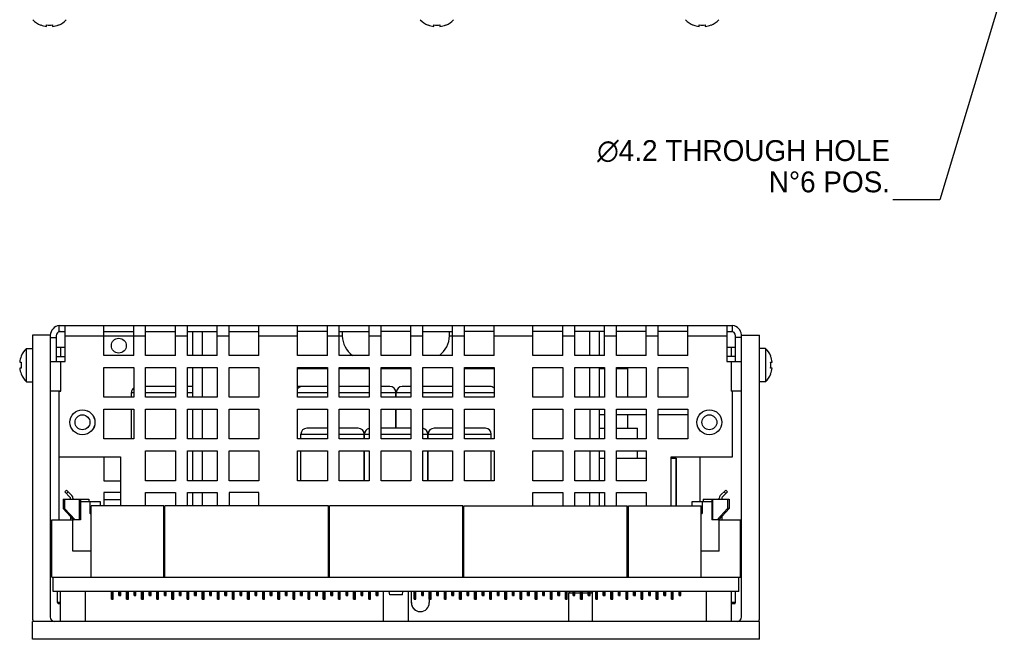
# Model space of a CAD drawing. Header units: millimetres. Extents: x 5 to 490, y 60 to 317.
# Tile 2 of 7: x 310 to 476, y 60 to 164. Entities that reach past the tile are written whole.
import ezdxf

# ---------------------------------------------------------------- set-up
doc = ezdxf.new("R2010")
doc.units = ezdxf.units.MM
doc.styles.get("Standard").update_dxf_attribs({"font": 'arial.ttf', "height": 3})
doc.dimstyles.new('ISO-25', dxfattribs={"dimtxt": 3, "dimasz": 3, "dimexe": 1, "dimexo": 1, "dimgap": 0.5, "dimtad": 1, "dimtoh": 1, "dimtxsty": 'Standard', "dimcen": 3, "dimclrd": 2, "dimclre": 2, "dimclrt": 2, "dimadec": 0, "dimazin": 0, "dimtfac": 1, "dimtmove": 0, "dimatfit": 3, "dimfxl": 0, "dimarcsym": 0})

msp = doc.modelspace()

# ---------------------------------------------------------------- linework, layer by layer
at = {"color": 7, "linetype": 'Continuous'}
for p, q in [((313.804, 163.558), (313.804, 163.522)), ((314.804, 163.285), (314.804, 163.558)), ((315.804, 163.558), (315.804, 163.285)), ((316.804, 163.558), (316.804, 163.522)), ((378.804, 163.558), (378.804, 163.522)), ((379.804, 163.285), (379.804, 163.558)), ((380.804, 163.558), (380.804, 163.285)), ((381.804, 163.558), (381.804, 163.522)), ((423.304, 163.558), (423.304, 163.522)), ((424.304, 163.285), (424.304, 163.558)), ((425.304, 163.558), (425.304, 163.285)), ((426.304, 163.558), (426.304, 163.522)), ((316.918, 112.151), (316.918, 113.151)), ((316.918, 113.151), (429.918, 113.151)), ((317.918, 107.098), (317.918, 113.151)), ((324.418, 108.098), (324.418, 113.151)), ((329.418, 108.098), (329.418, 113.151)), ((331.418, 108.098), (331.418, 113.151)), ((336.418, 108.098), (336.418, 113.151)), ((338.418, 108.098), (338.418, 113.151)), ((343.418, 108.098), (343.418, 113.151)), ((345.418, 108.098), (345.418, 113.151)), ((350.418, 108.098), (350.418, 113.151)), ((356.918, 108.098), (356.918, 113.151)), ((361.918, 108.098), (361.918, 113.151)), ((363.918, 108.098), (363.918, 113.151)), ((368.918, 108.098), (368.918, 113.151)), ((370.918, 108.098), (370.918, 113.151)), ((375.918, 108.098), (375.918, 113.151)), ((377.918, 108.098), (377.918, 113.151)), ((382.918, 108.098), (382.918, 113.151)), ((384.918, 108.098), (384.918, 113.151)), ((389.918, 108.098), (389.918, 113.151)), ((396.418, 108.098), (396.418, 113.151)), ((401.418, 108.098), (401.418, 113.151)), ((403.418, 108.098), (403.418, 113.151)), ((408.418, 108.098), (408.418, 113.151)), ((410.418, 108.098), (410.418, 113.151)), ((415.418, 108.098), (415.418, 113.151)), ((417.418, 108.098), (417.418, 113.151)), ((422.418, 108.098), (422.418, 113.151)), ((428.918, 113.151), (428.918, 107.098)), ((429.918, 112.151), (429.918, 113.151)), ((312.418, 111.498), (312.418, 64.248)), ((315.418, 111.498), (312.418, 111.498)), ((315.418, 111.498), (315.418, 64.248)), ((315.418, 111.098), (316.418, 111.098)), ((316.418, 111.401), (316.418, 107.098)), ((316.918, 112.151), (317.918, 112.151)), ((324.418, 112.151), (329.418, 112.151)), ((331.418, 112.151), (336.418, 112.151)), ((338.418, 112.151), (343.418, 112.151)), ((339.335, 108.098), (339.335, 112.151)), ((340.935, 108.098), (340.935, 112.151)), ((345.418, 112.151), (350.418, 112.151)), ((361.918, 112.151), (356.918, 112.151)), ((363.918, 112.151), (368.918, 112.151)), ((364.418, 112.151), (364.418, 111.468)), ((375.918, 112.151), (370.918, 112.151)), ((377.918, 112.151), (382.918, 112.151)), ((382.418, 111.468), (382.418, 112.151)), ((389.918, 112.151), (384.918, 112.151)), ((401.418, 112.151), (396.418, 112.151)), ((408.418, 112.151), (403.418, 112.151)), ((405.959, 108.098), (405.959, 112.151)), ((407.559, 108.098), (407.559, 112.151)), ((415.418, 112.151), (410.418, 112.151)), ((422.418, 112.151), (417.418, 112.151)), ((428.918, 112.151), (429.918, 112.151)), ((430.418, 107.098), (430.418, 111.401)), ((431.418, 111.098), (430.418, 111.098)), ((431.418, 111.498), (434.418, 111.498)), ((431.418, 64.248), (431.418, 111.498)), ((434.418, 64.248), (434.418, 111.498)), ((311.418, 103.698), (311.418, 109.298)), ((311.418, 109.298), (312.418, 109.298)), ((316.418, 109.498), (317.918, 109.498)), ((428.918, 109.498), (430.418, 109.498)), ((435.418, 109.298), (434.418, 109.298)), ((435.418, 109.298), (435.418, 103.698)), ((310.556, 107.998), (310.521, 107.998)), ((316.418, 107.948), (317.918, 107.948)), ((329.418, 108.098), (324.418, 108.098)), ((336.418, 108.098), (331.418, 108.098)), ((343.418, 108.098), (338.418, 108.098)), ((350.418, 108.098), (345.418, 108.098)), ((361.918, 108.098), (356.918, 108.098)), ((368.918, 108.098), (363.918, 108.098)), ((375.918, 108.098), (370.918, 108.098)), ((382.918, 108.098), (377.918, 108.098)), ((389.918, 108.098), (384.918, 108.098)), ((401.418, 108.098), (396.418, 108.098)), ((408.418, 108.098), (403.418, 108.098)), ((415.418, 108.098), (410.418, 108.098)), ((422.418, 108.098), (417.418, 108.098)), ((430.418, 107.948), (428.918, 107.948)), ((436.28, 107.998), (436.315, 107.998)), ((310.283, 106.998), (310.556, 106.998)), ((310.556, 105.998), (310.283, 105.998)), ((315.418, 107.098), (317.918, 107.098)), ((324.418, 101.098), (324.418, 106.098)), ((324.418, 106.098), (329.418, 106.098)), ((329.418, 106.098), (329.418, 101.098)), ((331.418, 101.098), (331.418, 106.098)), ((331.418, 106.098), (336.418, 106.098)), ((336.418, 106.098), (336.418, 101.098)), ((338.418, 101.098), (338.418, 106.098)), ((338.418, 106.098), (343.418, 106.098)), ((339.335, 101.098), (339.335, 106.098)), ((340.935, 101.098), (340.935, 106.098)), ((343.418, 106.098), (343.418, 101.098)), ((345.418, 101.097), (345.418, 106.097)), ((345.418, 106.097), (350.418, 106.097)), ((350.418, 106.097), (350.418, 101.097)), ((356.918, 101.098), (356.918, 106.098)), ((356.918, 106.098), (361.918, 106.098)), ((356.918, 105.898), (361.918, 105.898)), ((361.918, 106.098), (361.918, 101.098)), ((363.918, 101.098), (363.918, 106.098)), ((363.918, 106.098), (368.918, 106.098)), ((363.918, 105.898), (368.918, 105.898)), ((368.918, 106.098), (368.918, 101.098)), ((370.918, 101.098), (370.918, 106.098)), ((370.918, 106.098), (375.918, 106.098)), ((370.918, 105.898), (375.918, 105.898)), ((375.918, 106.098), (375.918, 101.098)), ((377.918, 101.098), (377.918, 106.098)), ((377.918, 106.098), (382.918, 106.098)), ((382.918, 106.098), (382.918, 101.098)), ((384.918, 101.098), (384.918, 106.098)), ((384.918, 106.098), (389.918, 106.098)), ((384.918, 105.898), (389.918, 105.898)), ((389.918, 106.098), (389.918, 101.098)), ((396.418, 101.098), (396.418, 106.098)), ((396.418, 106.098), (401.418, 106.098)), ((401.418, 106.098), (401.418, 101.098)), ((403.418, 106.098), (408.418, 106.098)), ((403.418, 101.098), (403.418, 106.098)), ((405.959, 101.098), (405.959, 106.098)), ((407.559, 101.098), (407.559, 106.098)), ((407.559, 105.898), (408.418, 105.898)), ((408.418, 106.098), (408.418, 101.098)), ((410.418, 106.098), (415.418, 106.098)), ((410.418, 101.098), (410.418, 106.098)), ((410.418, 105.898), (412.304, 105.898)), ((412.304, 101.098), (412.304, 105.898)), ((415.418, 106.098), (415.418, 101.098)), ((417.418, 106.098), (422.418, 106.098)), ((417.418, 101.098), (417.418, 106.098)), ((422.418, 106.098), (422.418, 101.098)), ((428.918, 107.098), (431.418, 107.098)), ((436.28, 106.998), (436.553, 106.998)), ((436.553, 105.998), (436.28, 105.998)), ((310.556, 104.998), (310.521, 104.998)), ((436.28, 104.998), (436.315, 104.998)), ((311.418, 103.698), (312.418, 103.698)), ((336.418, 102.898), (331.418, 102.898)), ((339.335, 102.898), (338.422, 102.898)), ((361.918, 102.898), (356.918, 102.898)), ((368.918, 102.898), (363.918, 102.898)), ((372.42, 102.898), (370.918, 102.898)), ((375.918, 102.898), (374.474, 102.898)), ((382.918, 102.898), (377.918, 102.898)), ((389.184, 102.898), (384.918, 102.898)), ((435.418, 103.698), (434.418, 103.698)), ((317.168, 102.098), (315.418, 102.098)), ((316.918, 80.55), (316.918, 102.088)), ((316.918, 102.088), (317.168, 102.088)), ((329.418, 101.098), (324.418, 101.098)), ((329.047, 101.098), (329.047, 101.898)), ((336.418, 101.098), (331.418, 101.098)), ((343.418, 101.098), (338.418, 101.098)), ((350.418, 101.097), (345.418, 101.097)), ((361.918, 101.098), (356.918, 101.098)), ((368.918, 101.098), (363.918, 101.098)), ((375.918, 101.098), (370.918, 101.098)), ((373.42, 101.098), (373.42, 101.898)), ((373.474, 101.098), (373.474, 101.898)), ((382.918, 101.098), (377.918, 101.098)), ((389.918, 101.098), (384.918, 101.098)), ((401.418, 101.098), (396.418, 101.098)), ((408.418, 101.098), (403.418, 101.098)), ((415.418, 101.098), (410.418, 101.098)), ((422.418, 101.098), (417.418, 101.098)), ((431.418, 102.098), (429.668, 102.098)), ((429.918, 102.088), (429.668, 102.088)), ((429.918, 91.098), (429.918, 102.088)), ((324.418, 94.097), (324.418, 99.097)), ((324.418, 99.097), (329.418, 99.097)), ((329.047, 94.097), (329.047, 99.097)), ((329.418, 99.097), (329.418, 94.097)), ((331.418, 94.097), (331.418, 99.097)), ((331.418, 99.097), (336.418, 99.097)), ((336.418, 99.097), (336.418, 94.097)), ((338.418, 94.097), (338.418, 99.097)), ((338.418, 99.097), (343.418, 99.097)), ((339.335, 94.097), (339.335, 99.097)), ((340.935, 94.097), (340.935, 99.097)), ((343.418, 99.097), (343.418, 94.097)), ((345.418, 94.097), (345.418, 99.097)), ((345.418, 99.097), (350.418, 99.097)), ((350.418, 99.097), (350.418, 94.097)), ((356.918, 94.098), (356.918, 99.098)), ((356.918, 99.098), (361.918, 99.098)), ((361.918, 99.098), (361.918, 94.098)), ((363.918, 94.098), (363.918, 99.098)), ((363.918, 99.098), (368.918, 99.098)), ((368.918, 99.098), (368.918, 94.098)), ((370.918, 94.098), (370.918, 99.098)), ((370.918, 99.098), (375.918, 99.098)), ((373.42, 95.898), (373.42, 99.098)), ((373.474, 95.898), (373.474, 99.098)), ((375.918, 99.098), (375.918, 94.098)), ((377.918, 94.098), (377.918, 99.098)), ((377.918, 99.098), (382.918, 99.098)), ((382.918, 99.098), (382.918, 94.098)), ((384.918, 94.098), (384.918, 99.098)), ((384.918, 99.098), (389.918, 99.098)), ((389.918, 99.098), (389.918, 94.098)), ((396.418, 99.098), (401.418, 99.098)), ((396.418, 94.098), (396.418, 99.098)), ((401.418, 99.098), (401.418, 94.098)), ((403.418, 99.098), (408.418, 99.098)), ((403.418, 94.098), (403.418, 99.098)), ((405.959, 99.098), (405.959, 94.098)), ((407.559, 94.098), (407.559, 99.098)), ((408.418, 98.151), (407.559, 98.151)), ((408.418, 99.098), (408.418, 94.098)), ((410.418, 99.098), (415.418, 99.098)), ((410.418, 94.098), (410.418, 99.098)), ((415.418, 98.151), (410.418, 98.151)), ((412.304, 95.898), (412.304, 98.151)), ((415.418, 99.098), (415.418, 94.098)), ((417.418, 99.098), (422.418, 99.098)), ((417.418, 94.098), (417.418, 99.098)), ((422.418, 98.151), (417.418, 98.151)), ((422.418, 99.098), (422.418, 94.098)), ((361.918, 95.898), (358.469, 95.898)), ((367.089, 95.898), (363.918, 95.898)), ((375.918, 95.898), (370.918, 95.898)), ((382.918, 95.898), (379.806, 95.898)), ((388.423, 95.898), (384.918, 95.898)), ((407.559, 95.898), (408.418, 95.898)), ((410.418, 95.898), (413.974, 95.898)), ((413.974, 94.098), (413.974, 95.898)), ((357.469, 94.098), (357.469, 94.898)), ((368.089, 94.098), (368.089, 94.898)), ((368.137, 94.098), (368.137, 94.898)), ((378.757, 94.098), (378.757, 94.898)), ((378.806, 94.098), (378.806, 94.898)), ((389.423, 94.098), (389.423, 94.898)), ((329.418, 94.097), (324.418, 94.097)), ((336.418, 94.097), (331.418, 94.097)), ((343.418, 94.097), (338.418, 94.097)), ((350.418, 94.097), (345.418, 94.097)), ((361.918, 94.098), (356.918, 94.098)), ((368.918, 94.098), (363.918, 94.098)), ((375.918, 94.098), (370.918, 94.098)), ((382.918, 94.098), (377.918, 94.098)), ((389.918, 94.098), (384.918, 94.098)), ((401.418, 94.098), (396.418, 94.098)), ((408.418, 94.098), (403.418, 94.098)), ((415.418, 94.098), (410.418, 94.098)), ((422.418, 94.098), (417.418, 94.098)), ((316.918, 91.098), (327.218, 91.098)), ((324.418, 91.098), (324.418, 87.098)), ((327.218, 91.098), (327.218, 82.898)), ((331.418, 87.097), (331.418, 92.097)), ((331.418, 92.097), (336.418, 92.097)), ((336.418, 92.097), (336.418, 87.097)), ((338.418, 87.097), (338.418, 92.097)), ((338.418, 92.097), (343.418, 92.097)), ((339.335, 87.097), (339.335, 92.097)), ((340.935, 87.097), (340.935, 92.097)), ((343.418, 92.097), (343.418, 87.097)), ((345.418, 87.097), (345.418, 92.097)), ((345.418, 92.097), (350.418, 92.097)), ((350.418, 92.097), (350.418, 87.097)), ((356.918, 87.098), (356.918, 92.098)), ((356.918, 92.098), (361.918, 92.098)), ((357.469, 87.098), (357.469, 92.098)), ((361.918, 92.098), (361.918, 87.098)), ((363.918, 87.098), (363.918, 92.098)), ((363.918, 92.098), (368.918, 92.098)), ((368.089, 87.098), (368.089, 92.098)), ((368.137, 87.098), (368.137, 92.098)), ((368.918, 92.098), (368.918, 87.098)), ((370.918, 87.098), (370.918, 92.098)), ((370.918, 92.098), (375.918, 92.098)), ((375.918, 92.098), (375.918, 87.098)), ((377.918, 87.098), (377.918, 92.098)), ((377.918, 92.098), (382.918, 92.098)), ((378.757, 87.098), (378.757, 92.098)), ((378.806, 87.098), (378.806, 92.098)), ((382.918, 92.098), (382.918, 87.098)), ((384.918, 92.097), (389.918, 92.097)), ((384.918, 87.097), (384.918, 92.097)), ((389.423, 87.097), (389.423, 92.097)), ((389.918, 92.097), (389.918, 87.097)), ((396.418, 92.098), (401.418, 92.098)), ((396.418, 87.098), (396.418, 92.098)), ((401.418, 92.098), (401.418, 87.098)), ((403.418, 92.098), (408.418, 92.098)), ((403.418, 87.098), (403.418, 92.098)), ((405.959, 92.098), (405.959, 87.098)), ((407.559, 87.098), (407.559, 92.098)), ((407.559, 90.898), (408.418, 90.898)), ((408.418, 92.098), (408.418, 87.098)), ((410.418, 92.098), (415.418, 92.098)), ((410.418, 87.098), (410.418, 92.098)), ((410.418, 90.898), (415.418, 90.898)), ((413.974, 90.898), (413.974, 92.098)), ((415.418, 92.098), (415.418, 87.098)), ((419.618, 91.098), (429.918, 91.098)), ((419.618, 82.898), (419.618, 91.098)), ((419.618, 90.898), (420.437, 90.898)), ((420.437, 82.898), (420.437, 90.898)), ((420.474, 82.898), (420.474, 90.898)), ((424.463, 83.598), (424.463, 91.098)), ((324.418, 87.098), (327.218, 87.098)), ((336.418, 87.097), (331.418, 87.097)), ((343.418, 87.097), (338.418, 87.097)), ((350.418, 87.097), (345.418, 87.097)), ((361.918, 87.098), (356.918, 87.098)), ((368.918, 87.098), (363.918, 87.098)), ((375.918, 87.098), (370.918, 87.098)), ((382.918, 87.098), (377.918, 87.098)), ((389.918, 87.097), (384.918, 87.097)), ((401.418, 87.098), (396.418, 87.098)), ((408.418, 87.098), (403.418, 87.098)), ((415.418, 87.098), (410.418, 87.098)), ((318.139, 85.503), (317.852, 85.215)), ((317.852, 85.215), (318.715, 84.352)), ((318.139, 85.503), (319.047, 84.595)), ((324.418, 85.098), (324.418, 82.898)), ((327.218, 85.098), (324.418, 85.098)), ((331.418, 82.898), (331.418, 85.097)), ((331.418, 85.097), (336.418, 85.097)), ((336.418, 85.097), (336.418, 82.898)), ((338.418, 82.898), (338.418, 85.097)), ((338.418, 85.097), (343.418, 85.097)), ((339.335, 82.898), (339.335, 85.097)), ((340.935, 82.898), (340.935, 85.097)), ((343.418, 85.097), (343.418, 82.898)), ((345.418, 85.097), (345.418, 82.898)), ((350.418, 85.097), (345.418, 85.097)), ((350.418, 82.898), (350.418, 85.097)), ((396.418, 85.097), (401.418, 85.097)), ((396.418, 82.898), (396.418, 85.097)), ((401.418, 85.097), (401.418, 82.898)), ((403.418, 85.097), (408.418, 85.097)), ((403.418, 82.898), (403.418, 85.097)), ((405.959, 82.898), (405.959, 85.097)), ((407.559, 82.898), (407.559, 85.097)), ((408.418, 85.097), (408.418, 82.898)), ((410.418, 85.097), (415.418, 85.097)), ((410.418, 82.898), (410.418, 85.097)), ((415.418, 85.097), (415.418, 82.898)), ((427.847, 84.595), (428.755, 85.503)), ((428.179, 84.352), (429.042, 85.215)), ((429.042, 85.215), (428.755, 85.503)), ((317.567, 83.979), (317.567, 82.455)), ((317.567, 83.979), (321.91, 83.979)), ((317.826, 83.979), (317.826, 82.455)), ((318.811, 83.979), (318.811, 84.119)), ((319.218, 84.182), (319.218, 83.979)), ((320.488, 83.979), (320.488, 80.55)), ((320.488, 83.598), (323.764, 83.598)), ((321.91, 83.979), (321.91, 83.598)), ((322.088, 81.605), (322.088, 83.598)), ((322.266, 70.898), (322.266, 82.898)), ((334.458, 82.898), (322.266, 82.898)), ((323.764, 83.598), (323.764, 82.898)), ((327.218, 83.898), (324.418, 83.898)), ((334.458, 70.898), (334.458, 82.898)), ((334.648, 70.898), (334.648, 82.898)), ((362.08, 82.898), (334.648, 82.898)), ((362.08, 70.898), (362.08, 82.898)), ((362.271, 70.898), (362.271, 82.898)), ((384.623, 82.898), (362.271, 82.898)), ((384.623, 70.898), (384.623, 82.898)), ((384.813, 82.898), (412.245, 82.898)), ((384.813, 70.898), (384.813, 82.898)), ((412.245, 70.898), (412.245, 82.898)), ((412.436, 82.898), (424.628, 82.898)), ((412.436, 70.898), (412.436, 82.898)), ((423.129, 83.598), (426.406, 83.598)), ((423.129, 82.898), (423.129, 83.598)), ((424.628, 70.898), (424.628, 82.898)), ((424.806, 83.598), (424.806, 81.605)), ((424.983, 83.979), (429.327, 83.979)), ((424.983, 83.979), (424.983, 83.598)), ((426.406, 83.979), (426.406, 80.55)), ((427.676, 83.979), (427.676, 84.182)), ((428.082, 84.119), (428.082, 83.979)), ((429.067, 83.979), (429.067, 82.455)), ((429.327, 83.979), (429.327, 82.455)), ((319.314, 80.55), (317.567, 82.455)), ((317.826, 82.455), (317.567, 82.455)), ((317.826, 82.455), (319.573, 80.55)), ((318.811, 81.097), (318.811, 80.55)), ((362.271, 82.151), (362.08, 82.151)), ((384.623, 82.151), (384.813, 82.151)), ((427.32, 80.55), (429.067, 82.455)), ((429.327, 82.455), (427.58, 80.55)), ((428.082, 81.097), (428.082, 80.55)), ((429.327, 82.455), (429.067, 82.455)), ((315.662, 70.898), (315.662, 80.55)), ((315.662, 80.55), (319.3, 80.55)), ((319.218, 75.266), (319.218, 80.55)), ((320.488, 80.55), (319.314, 80.55)), ((334.648, 80.097), (334.458, 80.097)), ((412.436, 80.097), (412.245, 80.097)), ((427.58, 80.55), (426.406, 80.55)), ((427.594, 80.55), (431.232, 80.55)), ((427.676, 75.266), (427.676, 80.55)), ((431.232, 70.898), (431.232, 80.55)), ((322.266, 75.266), (319.218, 75.266)), ((334.648, 75.546), (334.458, 75.546)), ((334.648, 75.266), (334.458, 75.266)), ((334.559, 75.266), (334.559, 75.368)), ((334.648, 75.368), (334.559, 75.368)), ((362.271, 75.546), (362.08, 75.546)), ((362.271, 75.266), (362.08, 75.266)), ((384.813, 75.546), (384.623, 75.546)), ((384.813, 75.266), (384.623, 75.266)), ((412.436, 75.546), (412.245, 75.546)), ((412.334, 75.368), (412.245, 75.368)), ((412.436, 75.266), (412.245, 75.266)), ((412.334, 75.368), (412.334, 75.266)), ((427.676, 75.266), (424.628, 75.266)), ((334.648, 72.422), (334.458, 72.422)), ((362.271, 72.422), (362.08, 72.422)), ((384.813, 72.422), (384.623, 72.422)), ((412.436, 72.422), (412.245, 72.422)), ((315.662, 70.898), (431.232, 70.898)), ((315.916, 68.498), (315.916, 70.898)), ((430.978, 68.498), (430.978, 70.898)), ((430.978, 68.498), (315.916, 68.498)), ((316.64, 66.656), (316.64, 68.498)), ((317.123, 63.498), (317.123, 68.498)), ((321.313, 63.498), (321.313, 68.498)), ((325.669, 67.215), (325.669, 68.498)), ((325.796, 67.215), (325.796, 68.498)), ((325.847, 67.215), (325.847, 68.498)), ((325.974, 67.215), (325.974, 68.498)), ((326.939, 67.85), (326.939, 68.498)), ((326.939, 67.85), (327.244, 67.85)), ((327.066, 67.85), (327.066, 68.498)), ((327.117, 67.85), (327.117, 68.498)), ((327.244, 67.85), (327.244, 68.498)), ((328.209, 67.215), (328.209, 68.498)), ((328.336, 67.215), (328.336, 68.498)), ((328.387, 67.215), (328.387, 68.498)), ((328.514, 67.215), (328.514, 68.498)), ((329.479, 67.85), (329.479, 68.498)), ((329.479, 67.85), (329.784, 67.85)), ((329.606, 67.85), (329.606, 68.498)), ((329.657, 67.85), (329.657, 68.498)), ((329.784, 67.85), (329.784, 68.498)), ((330.749, 67.215), (330.749, 68.498)), ((330.876, 67.215), (330.876, 68.498)), ((330.927, 67.215), (330.927, 68.498)), ((331.054, 67.215), (331.054, 68.498)), ((332.019, 67.85), (332.019, 68.498)), ((332.019, 67.85), (332.324, 67.85)), ((332.146, 67.85), (332.146, 68.498)), ((332.197, 67.85), (332.197, 68.498)), ((332.324, 67.85), (332.324, 68.498)), ((333.289, 67.215), (333.289, 68.498)), ((333.416, 67.215), (333.416, 68.498)), ((333.467, 67.215), (333.467, 68.498)), ((333.594, 67.215), (333.594, 68.498)), ((334.559, 67.85), (334.559, 68.498)), ((334.559, 67.85), (334.864, 67.85)), ((334.686, 67.85), (334.686, 68.498)), ((334.737, 67.85), (334.737, 68.498)), ((334.864, 67.85), (334.864, 68.498)), ((335.829, 67.215), (335.829, 68.498)), ((335.956, 67.215), (335.956, 68.498)), ((336.007, 67.215), (336.007, 68.498)), ((336.134, 67.215), (336.134, 68.498)), ((337.099, 67.85), (337.099, 68.498)), ((337.099, 67.85), (337.404, 67.85)), ((337.226, 67.85), (337.226, 68.498)), ((337.277, 67.85), (337.277, 68.498)), ((337.404, 67.85), (337.404, 68.498)), ((338.369, 67.215), (338.369, 68.498)), ((338.496, 67.215), (338.496, 68.498)), ((338.547, 67.215), (338.547, 68.498)), ((338.674, 67.215), (338.674, 68.498)), ((339.639, 67.85), (339.639, 68.498)), ((339.639, 67.85), (339.944, 67.85)), ((339.766, 67.85), (339.766, 68.498)), ((339.817, 67.85), (339.817, 68.498)), ((339.944, 67.85), (339.944, 68.498)), ((340.909, 67.215), (340.909, 68.498)), ((341.036, 67.215), (341.036, 68.498)), ((341.087, 67.215), (341.087, 68.498)), ((341.214, 67.215), (341.214, 68.498)), ((342.179, 67.85), (342.179, 68.498)), ((342.179, 67.85), (342.484, 67.85)), ((342.306, 67.85), (342.306, 68.498)), ((342.357, 67.85), (342.357, 68.498)), ((342.484, 67.85), (342.484, 68.498)), ((343.449, 67.215), (343.449, 68.498)), ((343.576, 67.215), (343.576, 68.498)), ((343.627, 67.215), (343.627, 68.498)), ((343.754, 67.215), (343.754, 68.498)), ((344.719, 67.85), (344.719, 68.498)), ((344.719, 67.85), (345.024, 67.85)), ((344.846, 67.85), (344.846, 68.498)), ((344.897, 67.85), (344.897, 68.498)), ((345.024, 67.85), (345.024, 68.498)), ((345.989, 67.215), (345.989, 68.498)), ((346.116, 67.215), (346.116, 68.498)), ((346.167, 67.215), (346.167, 68.498)), ((346.294, 67.215), (346.294, 68.498)), ((347.259, 67.85), (347.259, 68.498)), ((347.259, 67.85), (347.564, 67.85)), ((347.386, 67.85), (347.386, 68.498)), ((347.437, 67.85), (347.437, 68.498)), ((347.564, 67.85), (347.564, 68.498)), ((348.529, 67.215), (348.529, 68.498)), ((348.656, 67.215), (348.656, 68.498)), ((348.707, 67.215), (348.707, 68.498)), ((348.834, 67.215), (348.834, 68.498)), ((349.799, 67.85), (349.799, 68.498)), ((349.799, 67.85), (350.104, 67.85)), ((349.926, 67.85), (349.926, 68.498)), ((349.977, 67.85), (349.977, 68.498)), ((350.104, 67.85), (350.104, 68.498)), ((351.069, 67.215), (351.069, 68.498)), ((351.196, 67.215), (351.196, 68.498)), ((351.247, 67.215), (351.247, 68.498)), ((351.374, 67.215), (351.374, 68.498)), ((352.339, 67.85), (352.339, 68.498)), ((352.339, 67.85), (352.644, 67.85)), ((352.466, 67.85), (352.466, 68.498)), ((352.517, 67.85), (352.517, 68.498)), ((352.644, 67.85), (352.644, 68.498)), ((353.609, 67.215), (353.609, 68.498)), ((353.736, 67.215), (353.736, 68.498)), ((353.787, 67.215), (353.787, 68.498)), ((353.914, 67.215), (353.914, 68.498)), ((354.879, 67.85), (354.879, 68.498)), ((354.879, 67.85), (355.184, 67.85)), ((355.006, 67.85), (355.006, 68.498)), ((355.057, 67.85), (355.057, 68.498)), ((355.184, 67.85), (355.184, 68.498)), ((356.149, 67.215), (356.149, 68.498)), ((356.276, 67.215), (356.276, 68.498)), ((356.327, 67.215), (356.327, 68.498)), ((356.454, 67.215), (356.454, 68.498)), ((357.419, 67.85), (357.419, 68.498)), ((357.419, 67.85), (357.724, 67.85)), ((357.546, 67.85), (357.546, 68.498)), ((357.597, 67.85), (357.597, 68.498)), ((357.724, 67.85), (357.724, 68.498)), ((358.689, 67.215), (358.689, 68.498)), ((358.816, 67.215), (358.816, 68.498)), ((358.867, 67.215), (358.867, 68.498)), ((358.994, 67.215), (358.994, 68.498)), ((359.959, 67.85), (359.959, 68.498)), ((359.959, 67.85), (360.264, 67.85)), ((360.086, 67.85), (360.086, 68.498)), ((360.137, 67.85), (360.137, 68.498)), ((360.264, 67.85), (360.264, 68.498)), ((361.229, 67.215), (361.229, 68.498)), ((361.356, 67.215), (361.356, 68.498)), ((361.407, 67.215), (361.407, 68.498)), ((361.534, 67.215), (361.534, 68.498)), ((362.499, 67.85), (362.499, 68.498)), ((362.499, 67.85), (362.804, 67.85)), ((362.626, 67.85), (362.626, 68.498)), ((362.677, 67.85), (362.677, 68.498)), ((362.804, 67.85), (362.804, 68.498)), ((363.769, 67.215), (363.769, 68.498)), ((363.896, 67.215), (363.896, 68.498)), ((363.947, 67.215), (363.947, 68.498)), ((364.074, 67.215), (364.074, 68.498)), ((365.039, 67.85), (365.039, 68.498)), ((365.039, 67.85), (365.344, 67.85)), ((365.166, 67.85), (365.166, 68.498)), ((365.217, 67.85), (365.217, 68.498)), ((365.344, 67.85), (365.344, 68.498)), ((366.309, 67.215), (366.309, 68.498)), ((366.436, 67.215), (366.436, 68.498)), ((366.487, 67.215), (366.487, 68.498)), ((366.614, 67.215), (366.614, 68.498)), ((367.579, 67.85), (367.579, 68.498)), ((367.579, 67.85), (367.884, 67.85)), ((367.706, 67.85), (367.706, 68.498)), ((367.757, 67.85), (367.757, 68.498)), ((367.884, 67.85), (367.884, 68.498)), ((368.849, 67.215), (368.849, 68.498)), ((368.976, 67.215), (368.976, 68.498)), ((369.027, 67.215), (369.027, 68.498)), ((369.154, 67.215), (369.154, 68.498)), ((370.119, 67.85), (370.119, 68.498)), ((370.119, 67.85), (370.424, 67.85)), ((370.246, 67.85), (370.246, 68.498)), ((370.297, 67.85), (370.297, 68.498)), ((370.424, 67.85), (370.424, 68.498)), ((371.323, 63.498), (371.323, 68.498)), ((372.398, 67.977), (372.306, 68.498)), ((374.496, 67.977), (372.398, 67.977)), ((374.496, 67.977), (374.588, 68.498)), ((375.513, 63.498), (375.513, 68.498)), ((375.982, 68.498), (375.982, 66.648)), ((376.018, 66.651), (376.018, 68.498)), ((376.469, 67.215), (376.469, 68.498)), ((376.596, 67.215), (376.596, 68.498)), ((376.647, 67.215), (376.647, 68.498)), ((376.774, 67.215), (376.774, 68.498)), ((377.739, 67.85), (377.739, 68.498)), ((377.739, 67.85), (378.044, 67.85)), ((377.866, 67.85), (377.866, 68.498)), ((377.917, 67.85), (377.917, 68.498)), ((378.044, 67.85), (378.044, 68.498)), ((379.009, 67.215), (379.009, 68.498)), ((379.136, 67.215), (379.136, 68.498)), ((379.187, 67.215), (379.187, 68.498)), ((379.314, 67.215), (379.314, 68.498)), ((380.279, 67.85), (380.279, 68.498)), ((380.279, 67.85), (380.584, 67.85)), ((380.406, 67.85), (380.406, 68.498)), ((380.457, 67.85), (380.457, 68.498)), ((380.584, 67.85), (380.584, 68.498)), ((381.549, 67.215), (381.549, 68.498)), ((381.676, 67.215), (381.676, 68.498)), ((381.727, 67.215), (381.727, 68.498)), ((381.854, 67.215), (381.854, 68.498)), ((382.819, 67.85), (382.819, 68.498)), ((382.819, 67.85), (383.124, 67.85)), ((382.946, 67.85), (382.946, 68.498)), ((382.997, 67.85), (382.997, 68.498)), ((383.124, 67.85), (383.124, 68.498)), ((384.089, 67.215), (384.089, 68.498)), ((384.216, 67.215), (384.216, 68.498)), ((384.267, 67.215), (384.267, 68.498)), ((384.394, 67.215), (384.394, 68.498)), ((385.359, 67.85), (385.359, 68.498)), ((385.359, 67.85), (385.664, 67.85)), ((385.486, 67.85), (385.486, 68.498)), ((385.537, 67.85), (385.537, 68.498)), ((385.664, 67.85), (385.664, 68.498)), ((386.629, 67.215), (386.629, 68.498)), ((386.756, 67.215), (386.756, 68.498)), ((386.807, 67.215), (386.807, 68.498)), ((386.934, 67.215), (386.934, 68.498)), ((387.899, 67.85), (387.899, 68.498)), ((387.899, 67.85), (388.204, 67.85)), ((388.026, 67.85), (388.026, 68.498)), ((388.077, 67.85), (388.077, 68.498)), ((388.204, 67.85), (388.204, 68.498)), ((389.169, 67.215), (389.169, 68.498)), ((389.296, 67.215), (389.296, 68.498)), ((389.347, 67.215), (389.347, 68.498)), ((389.474, 67.215), (389.474, 68.498)), ((390.439, 67.85), (390.439, 68.498)), ((390.439, 67.85), (390.744, 67.85)), ((390.566, 67.85), (390.566, 68.498)), ((390.617, 67.85), (390.617, 68.498)), ((390.744, 67.85), (390.744, 68.498)), ((391.709, 67.215), (391.709, 68.498)), ((391.836, 67.215), (391.836, 68.498)), ((391.887, 67.215), (391.887, 68.498)), ((392.014, 67.215), (392.014, 68.498)), ((392.979, 67.85), (392.979, 68.498)), ((392.979, 67.85), (393.284, 67.85)), ((393.106, 67.85), (393.106, 68.498)), ((393.157, 67.85), (393.157, 68.498)), ((393.284, 67.85), (393.284, 68.498)), ((394.249, 67.215), (394.249, 68.498)), ((394.376, 67.215), (394.376, 68.498)), ((394.427, 67.215), (394.427, 68.498)), ((394.554, 67.215), (394.554, 68.498)), ((395.519, 67.85), (395.519, 68.498)), ((395.519, 67.85), (395.824, 67.85)), ((395.646, 67.85), (395.646, 68.498)), ((395.697, 67.85), (395.697, 68.498)), ((395.824, 67.85), (395.824, 68.498)), ((396.789, 67.215), (396.789, 68.498)), ((396.916, 67.215), (396.916, 68.498)), ((396.967, 67.215), (396.967, 68.498)), ((397.094, 67.215), (397.094, 68.498)), ((398.059, 67.85), (398.059, 68.498)), ((398.059, 67.85), (398.364, 67.85)), ((398.186, 67.85), (398.186, 68.498)), ((398.237, 67.85), (398.237, 68.498)), ((398.364, 67.85), (398.364, 68.498)), ((399.329, 67.215), (399.329, 68.498)), ((399.456, 67.215), (399.456, 68.498)), ((399.507, 67.215), (399.507, 68.498)), ((399.634, 67.215), (399.634, 68.498)), ((400.599, 67.85), (400.599, 68.498)), ((400.599, 67.85), (400.904, 67.85)), ((400.726, 67.85), (400.726, 68.498)), ((400.777, 67.85), (400.777, 68.498)), ((400.904, 67.85), (400.904, 68.498)), ((401.869, 67.215), (401.869, 68.498)), ((401.996, 67.215), (401.996, 68.498)), ((402.047, 67.215), (402.047, 68.498)), ((402.174, 67.215), (402.174, 68.498)), ((402.618, 68.498), (402.418, 68.298)), ((402.418, 68.298), (403.139, 68.298)), ((402.418, 63.498), (402.418, 68.298)), ((403.139, 67.85), (403.139, 68.498)), ((403.139, 67.85), (403.444, 67.85)), ((403.266, 67.85), (403.266, 68.498)), ((403.317, 67.85), (403.317, 68.498)), ((403.444, 67.85), (403.444, 68.498)), ((403.444, 68.298), (404.409, 68.298)), ((404.409, 67.215), (404.409, 68.498)), ((404.536, 67.215), (404.536, 68.498)), ((404.587, 67.215), (404.587, 68.498)), ((404.714, 67.215), (404.714, 68.498)), ((404.714, 68.298), (405.679, 68.298)), ((405.679, 67.85), (405.679, 68.498)), ((405.679, 67.85), (405.984, 67.85)), ((405.806, 67.85), (405.806, 68.498)), ((405.857, 67.85), (405.857, 68.498)), ((405.984, 67.85), (405.984, 68.498)), ((405.984, 68.298), (406.418, 68.298)), ((406.218, 68.498), (406.418, 68.298)), ((406.418, 63.498), (406.418, 68.298)), ((406.949, 67.215), (406.949, 68.498)), ((407.076, 67.215), (407.076, 68.498)), ((407.127, 67.215), (407.127, 68.498)), ((407.254, 67.215), (407.254, 68.498)), ((408.219, 67.85), (408.219, 68.498)), ((408.219, 67.85), (408.524, 67.85)), ((408.346, 67.85), (408.346, 68.498)), ((408.397, 67.85), (408.397, 68.498)), ((408.524, 67.85), (408.524, 68.498)), ((409.489, 67.215), (409.489, 68.498)), ((409.616, 67.215), (409.616, 68.498)), ((409.667, 67.215), (409.667, 68.498)), ((409.794, 67.215), (409.794, 68.498)), ((410.759, 67.85), (410.759, 68.498)), ((410.759, 67.85), (411.064, 67.85)), ((410.886, 67.85), (410.886, 68.498)), ((410.937, 67.85), (410.937, 68.498)), ((411.064, 67.85), (411.064, 68.498)), ((412.029, 67.215), (412.029, 68.498)), ((412.156, 67.215), (412.156, 68.498)), ((412.207, 67.215), (412.207, 68.498)), ((412.334, 67.215), (412.334, 68.498)), ((413.299, 67.85), (413.299, 68.498)), ((413.299, 67.85), (413.604, 67.85)), ((413.426, 67.85), (413.426, 68.498)), ((413.477, 67.85), (413.477, 68.498)), ((413.604, 67.85), (413.604, 68.498)), ((414.569, 67.215), (414.569, 68.498)), ((414.696, 67.215), (414.696, 68.498)), ((414.747, 67.215), (414.747, 68.498)), ((414.874, 67.215), (414.874, 68.498)), ((415.839, 67.85), (415.839, 68.498)), ((415.839, 67.85), (416.144, 67.85)), ((415.966, 67.85), (415.966, 68.498)), ((416.017, 67.85), (416.017, 68.498)), ((416.144, 67.85), (416.144, 68.498)), ((417.109, 67.215), (417.109, 68.498)), ((417.236, 67.215), (417.236, 68.498)), ((417.287, 67.215), (417.287, 68.498)), ((417.414, 67.215), (417.414, 68.498)), ((418.379, 67.85), (418.379, 68.498)), ((418.379, 67.85), (418.684, 67.85)), ((418.506, 67.85), (418.506, 68.498)), ((418.557, 67.85), (418.557, 68.498)), ((418.684, 67.85), (418.684, 68.498)), ((419.649, 67.215), (419.649, 68.498)), ((419.776, 67.215), (419.776, 68.498)), ((419.827, 67.215), (419.827, 68.498)), ((419.954, 67.215), (419.954, 68.498)), ((420.919, 67.85), (420.919, 68.498)), ((420.919, 67.85), (421.224, 67.85)), ((421.046, 67.85), (421.046, 68.498)), ((421.097, 67.85), (421.097, 68.498)), ((421.224, 67.85), (421.224, 68.498)), ((425.523, 63.498), (425.523, 68.498)), ((429.713, 63.498), (429.713, 68.498)), ((430.394, 66.656), (430.394, 68.498)), ((316.757, 66.453), (316.64, 66.656)), ((317.123, 66.656), (316.64, 66.656)), ((317.123, 66.453), (316.757, 66.453)), ((325.669, 67.215), (325.974, 67.215)), ((328.209, 67.215), (328.514, 67.215)), ((330.749, 67.215), (331.054, 67.215)), ((333.289, 67.215), (333.594, 67.215)), ((335.829, 67.215), (336.134, 67.215)), ((338.369, 67.215), (338.674, 67.215)), ((340.909, 67.215), (341.214, 67.215)), ((343.449, 67.215), (343.754, 67.215)), ((345.989, 67.215), (346.294, 67.215)), ((348.529, 67.215), (348.834, 67.215)), ((351.069, 67.215), (351.374, 67.215)), ((353.609, 67.215), (353.914, 67.215)), ((356.149, 67.215), (356.454, 67.215)), ((358.689, 67.215), (358.994, 67.215)), ((361.229, 67.215), (361.534, 67.215)), ((363.769, 67.215), (364.074, 67.215)), ((366.309, 67.215), (366.614, 67.215)), ((368.849, 67.215), (369.154, 67.215)), ((376.469, 67.215), (376.774, 67.215)), ((379.009, 67.215), (379.314, 67.215)), ((379.018, 67.215), (379.018, 66.651)), ((381.549, 67.215), (381.854, 67.215)), ((384.089, 67.215), (384.394, 67.215)), ((386.629, 67.215), (386.934, 67.215)), ((389.169, 67.215), (389.474, 67.215)), ((391.709, 67.215), (392.014, 67.215)), ((394.249, 67.215), (394.554, 67.215)), ((396.789, 67.215), (397.094, 67.215)), ((399.329, 67.215), (399.634, 67.215)), ((401.869, 67.215), (402.174, 67.215)), ((404.409, 67.215), (404.714, 67.215)), ((406.949, 67.215), (407.254, 67.215)), ((409.489, 67.215), (409.794, 67.215)), ((412.029, 67.215), (412.334, 67.215)), ((414.569, 67.215), (414.874, 67.215)), ((417.109, 67.215), (417.414, 67.215)), ((419.649, 67.215), (419.954, 67.215)), ((430.394, 66.656), (429.713, 66.656)), ((430.276, 66.453), (429.713, 66.453)), ((430.276, 66.453), (430.394, 66.656)), ((312.418, 60.498), (312.418, 63.498)), ((434.418, 63.498), (312.418, 63.498)), ((434.418, 60.498), (434.418, 63.498)), ((434.418, 60.498), (312.418, 60.498))]:
    msp.add_line(p, q, dxfattribs=at)
at = {"color": 9, "linetype": 'Continuous'}
for p, q in [((317.918, 111.401), (331.418, 111.401)), ((336.418, 111.401), (338.418, 111.401)), ((343.418, 111.401), (345.418, 111.401)), ((350.418, 111.401), (356.918, 111.401)), ((361.918, 111.401), (364.419, 111.401)), ((368.918, 111.401), (370.918, 111.401)), ((375.918, 111.401), (377.918, 111.401)), ((382.417, 111.401), (384.918, 111.401)), ((389.918, 111.401), (396.418, 111.401)), ((401.418, 111.401), (403.418, 111.401)), ((408.418, 111.401), (410.418, 111.401)), ((415.418, 111.401), (417.418, 111.401)), ((422.418, 111.401), (428.918, 111.401)), ((317.168, 107.948), (317.168, 109.498)), ((429.668, 109.498), (429.668, 107.948)), ((317.168, 102.088), (317.168, 107.098)), ((429.668, 107.098), (429.668, 102.088)), ((329.047, 101.898), (329.418, 101.898)), ((331.418, 101.898), (336.418, 101.898)), ((338.422, 101.898), (339.335, 101.898)), ((356.918, 101.898), (361.918, 101.898)), ((363.918, 101.898), (368.918, 101.898)), ((370.918, 101.898), (373.42, 101.898)), ((373.474, 101.898), (375.918, 101.898)), ((377.918, 101.898), (382.918, 101.898)), ((384.918, 101.898), (389.918, 101.898)), ((357.469, 94.898), (361.918, 94.898)), ((363.918, 94.898), (368.089, 94.898)), ((368.137, 94.898), (368.918, 94.898)), ((370.918, 94.898), (375.918, 94.898)), ((377.918, 94.898), (378.757, 94.898)), ((378.806, 94.898), (382.918, 94.898)), ((384.918, 94.898), (389.423, 94.898)), ((318.408, 85.233), (318.121, 84.946)), ((428.773, 84.946), (428.485, 85.233)), ((320.277, 83.979), (320.277, 80.55)), ((426.617, 80.55), (426.617, 83.979))]:
    msp.add_line(p, q, dxfattribs=at)
at = {"color": 7, "linetype": 'Continuous'}
for centre, radius in [((326.918, 109.748), 1.25), ((320.818, 96.898), 2.1), ((320.818, 96.898), 2.095), ((320.818, 96.898), 1.25), ((426.018, 96.898), 2.1), ((426.018, 96.898), 2.095), ((426.018, 96.898), 1.25)]:
    msp.add_circle(centre, radius, dxfattribs=at)
for centre, radius, start, end in [((315.304, 167.086), 3.867, 223.60282, 247.17418), ((315.304, 167.086), 3.867, 292.82582, 316.39718), ((380.304, 167.086), 3.867, 223.60282, 247.17418), ((380.304, 167.086), 3.867, 292.82582, 316.39718), ((424.804, 167.086), 3.867, 223.60282, 247.17418), ((424.804, 167.086), 3.867, 292.82582, 316.39718), ((315.304, 167.086), 3.834, 246.96984, 262.50699), ((315.304, 167.086), 3.564, 261.93495, 278.06505), ((315.304, 167.086), 3.834, 277.49301, 293.03016), ((380.304, 167.086), 3.834, 246.96984, 262.50699), ((380.304, 167.086), 3.564, 261.93495, 278.06505), ((380.304, 167.086), 3.834, 277.49301, 293.03016), ((424.804, 167.086), 3.834, 246.96984, 262.50699), ((424.804, 167.086), 3.564, 261.93495, 278.06505), ((424.804, 167.086), 3.834, 277.49301, 293.03016), ((317.168, 111.401), 1.75, 98.23931, 176.82425), ((429.668, 111.401), 1.75, 6.13713, 81.76072), ((317.168, 111.401), 0.75, 97.80714, 180), ((366.466, 111.468), 2.048, 180.00157, 181.87359), ((368.668, 111.498), 4.25, 181.30052, 233.20812), ((378.168, 111.498), 4.25, 306.79189, 358.69948), ((380.37, 111.468), 2.048, 358.12641, 359.99843), ((429.668, 111.401), 0.75, 0, 90), ((314.085, 106.498), 3.867, 133.60282, 157.17418), ((432.751, 106.498), 3.867, 22.82582, 46.39718), ((314.085, 106.498), 3.834, 156.96984, 172.50699), ((432.751, 106.498), 3.834, 7.49301, 23.03016), ((314.085, 106.498), 3.834, 187.49301, 203.03016), ((314.085, 106.498), 3.564, 171.93495, 188.06505), ((432.751, 106.498), 3.564, 351.93495, 8.06505), ((432.751, 106.498), 3.834, 336.96984, 352.50699), ((314.085, 106.498), 3.867, 202.82582, 226.39718), ((432.751, 106.498), 3.867, 313.60282, 337.17418), ((330.047, 101.898), 1, 129.01506, 180), ((357.71, 101.898), 1, 90, 142.38484), ((372.42, 101.898), 1, 0, 90), ((374.474, 101.898), 1, 90, 180), ((389.184, 101.898), 1, 45, 90), ((358.469, 94.898), 1, 90, 180), ((367.089, 94.898), 1, 0, 90), ((369.137, 94.898), 1, 102.67387, 180), ((377.757, 94.898), 1, 0, 80.7202), ((379.806, 94.898), 1, 90, 180), ((388.423, 94.898), 1, 0, 90), ((318.481, 84.119), 0.33, 0, 45), ((318.634, 84.182), 0.584, 0, 45), ((428.26, 84.182), 0.584, 135, 180), ((428.412, 84.119), 0.33, 135, 180), ((322.926, 82.455), 1.194, 225.40204, 236.3816), ((423.967, 82.455), 1.194, 303.61834, 314.59796), ((377.482, 66.648), 1.5, 180, 257.86511), ((377.518, 66.651), 1.5, 180, 0), ((316.168, 64.248), 3.75, 180, 191.55013), ((316.168, 64.248), 0.75, 180, 270), ((430.668, 64.248), 0.75, 270, 0), ((430.668, 64.248), 3.75, 348.44986, 0)]:
    msp.add_arc(centre, radius, start, end, dxfattribs=at)

# ---------------------------------------------------------------- texts
at = {"color": 2, "linetype": 'Continuous', "insert": (456.327, 144.218), "char_height": 3.5, "width": 112.5, "attachment_point": 3, "line_spacing_factor": 0.9}
msp.add_mtext('{\\Fgdt;n}\\Ftxt;4.2 THROUGH HOLE \\PN°6 POS.', dxfattribs=at)

# ---------------------------------------------------------------- leaders
at = {"color": 2, "linetype": 'Continuous'}
msp.add_leader([(475.505, 170.137), (464.698, 134.23), (456.827, 134.218)], dimstyle='ISO-25', dxfattribs=at)

doc.saveas('drawing.dxf')
